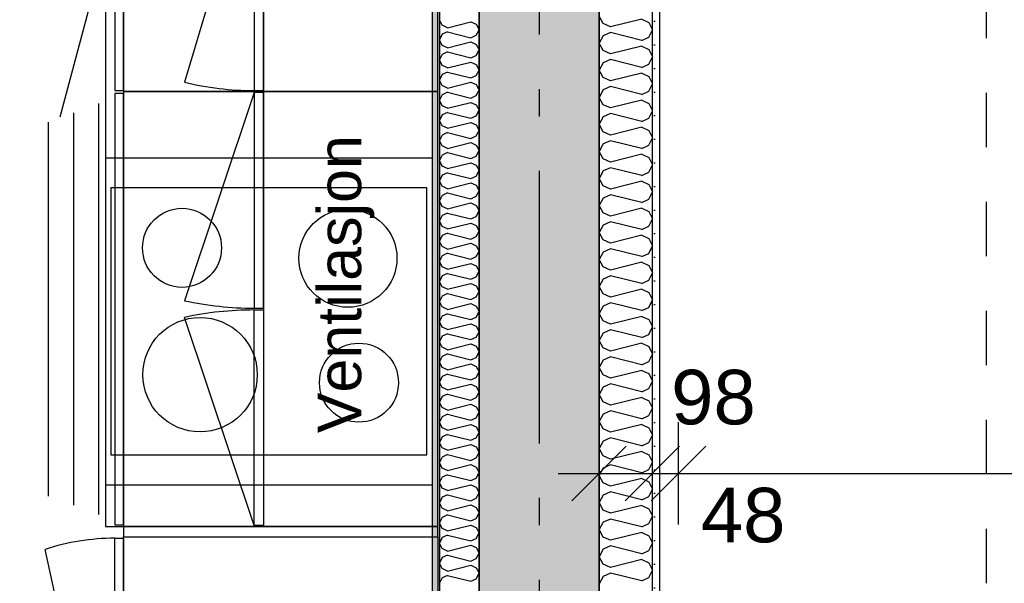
# Model space of a CAD drawing. Header units: millimetres. Extents: x -5000 to 341424, y -9235 to 550260.
# Tile 96 of 236: x 285198 to 287005, y 354581 to 355615. Entities that reach past the tile are written whole.
import ezdxf
from ezdxf.enums import TextEntityAlignment as Align

# ---------------------------------------------------------------- set-up
doc = ezdxf.new("R2010")
doc.units = ezdxf.units.MM
doc.header["$LTSCALE"] = 0.5
doc.header["$MEASUREMENT"] = 0
for name, pattern in [('Akselinje', [1500, 1000, -200, 100, -200]), ('PLINE', [0]), ('Stipling', [400, 200, -200])]:
    doc.linetypes.add(name, pattern=pattern)
for name, color, linetype in [('0(Nye konstruksjoner)', 7, 'Continuous'), ('232- Ikke-bærende yttervegger (Skravur)(Nye konstruksjoner)', 7, 'Continuous'), ('232- Ikke-bærende yttervegger(Nye konstruksjoner)', 7, 'Continuous'), ('242- Ikke-bærende innervegger (Skravur)(Nye konstruksjoner)', 7, 'Continuous'), ('242- Ikke-bærende innervegger(Nye konstruksjoner)', 7, 'Continuous'), ('273- Kjøkkeninnredning(Nye konstruksjoner)', 7, 'Continuous'), ('82-- Modullinjer(Nye konstruksjoner)', 7, 'Continuous'), ('842-M___1_50 Målsetting bygning(Nye konstruksjoner)', 7, 'Continuous'), ('862- M___Nettoareal(Nye konstruksjoner)', 7, 'Continuous'), ('862- M___Nettoareal(Polylinje)(Nye konstruksjoner)', 7, 'Continuous'), ('862- M___Nettoareal(Tekst)(Nye konstruksjoner)', 7, 'Continuous')]:
    doc.layers.add(name, color=color, linetype=linetype)
doc.layers.add('236- Innvendig kledning og overflate(Nye konstruksjoner)', color=7, linetype='Continuous', lineweight=0)
doc.styles.add('GENERATED_STYLE_1', font='txt')
doc.styles.add('GENERATED_STYLE_3', font='arial.ttf')
doc.styles.add('GENERATED_STYLE_5', font='arial.ttf')
doc.dimstyles.new('GENERATED_STYLE__1', dxfattribs={"dimtxt": 100, "dimasz": 95, "dimexe": 0.18, "dimexo": 0.0625, "dimgap": 0, "dimtad": 1, "dimtih": 1, "dimtoh": 1, "dimdec": 0, "dimzin": 0, "dimdsep": 46, "dimtxsty": 'GENERATED_STYLE_3', "dimblk": 'ARROWHEAD_6', "dimblk1": 'ARROWHEAD_6', "dimblk2": 'ARROWHEAD_6', "dimcen": 0.09, "dimse1": 1, "dimse2": 1, "dimclrd": 256, "dimclre": 256, "dimclrt": 256, "dimadec": 1, "dimazin": 0, "dimtfac": 1, "dimtdec": 4, "dimtmove": 2, "dimatfit": 3, "dimfxl": 1, "dimtolj": 1, "dimtzin": 0, "dimarcsym": 0})
doc.dimstyles.new('GENERATED_STYLE__2', dxfattribs={"dimtxt": 100, "dimasz": 95, "dimexe": 0.18, "dimexo": 0.0625, "dimgap": 0, "dimtad": 1, "dimtih": 1, "dimtoh": 1, "dimdec": 0, "dimzin": 0, "dimdsep": 46, "dimtxsty": 'GENERATED_STYLE_3', "dimblk": 'ARROWHEAD_6', "dimblk1": 'ARROWHEAD_6', "dimblk2": 'ARROWHEAD_6', "dimcen": 0.09, "dimse1": 1, "dimse2": 1, "dimclrd": 256, "dimclre": 256, "dimclrt": 256, "dimadec": 1, "dimazin": 0, "dimtfac": 1, "dimtdec": 4, "dimtmove": 0, "dimatfit": 3, "dimfxl": 1, "dimtolj": 1, "dimtzin": 0, "dimarcsym": 0})
doc.dimstyles.new('GENERATED_STYLE__3', dxfattribs={"dimtxt": 100, "dimasz": 95, "dimexe": 0.18, "dimexo": 0.0625, "dimgap": 0, "dimtad": 1, "dimdec": 0, "dimzin": 0, "dimdsep": 46, "dimtxsty": 'GENERATED_STYLE_3', "dimblk": 'ARROWHEAD_6', "dimblk1": 'ARROWHEAD_6', "dimblk2": 'ARROWHEAD_6', "dimcen": 0.09, "dimse1": 1, "dimse2": 1, "dimclrd": 256, "dimclre": 256, "dimclrt": 256, "dimadec": 1, "dimazin": 0, "dimtfac": 1, "dimtdec": 4, "dimtmove": 2, "dimatfit": 3, "dimfxl": 1, "dimtolj": 1, "dimtzin": 0, "dimarcsym": 0})
doc.dimstyles.new('GENERATED_STYLE__4', dxfattribs={"dimtxt": 100, "dimasz": 95, "dimexe": 0.18, "dimexo": 0.0625, "dimgap": 0, "dimtad": 1, "dimdec": 0, "dimzin": 0, "dimdsep": 46, "dimtxsty": 'GENERATED_STYLE_3', "dimblk": 'ARROWHEAD_6', "dimblk1": 'ARROWHEAD_6', "dimblk2": 'ARROWHEAD_6', "dimcen": 0.09, "dimse1": 1, "dimse2": 1, "dimclrd": 256, "dimclre": 256, "dimclrt": 256, "dimadec": 1, "dimazin": 0, "dimtfac": 1, "dimtdec": 4, "dimtmove": 0, "dimatfit": 3, "dimfxl": 1, "dimtolj": 1, "dimtzin": 0, "dimarcsym": 0})
pattern_1 = [(0, (0, 0), (0, 43.30127), [0, -25]), (0, (12.5, 21.65), (0, 43.30127), [0, -25])]

# ---------------------------------------------------------------- blocks, each defined once
blk = doc.blocks.new('LEILIGHET 4__1', base_point=(283768.6, 348580.7))
at = {"layer": '862- M___Nettoareal(Polylinje)(Nye konstruksjoner)', "flags": 128}
blk.add_lwpolyline([(286041, 356380.7), (277911, 356380.7), (277911, 348080.7), (281226, 348080.7), (281226, 349780.7), (286041, 349780.7)], close=True, dxfattribs=at)
at = {"layer": '862- M___Nettoareal(Tekst)(Nye konstruksjoner)', "style": 'GENERATED_STYLE_1'}
for tag, p in [('DUMMY_861', (280027.5, 358559.6)), ('ROOM_NAME', (279287.3, 358509.7)), ('DUMMY_862', (279287.3, 358371.3))]:
    blk.add_attdef(tag, text='', height=100, dxfattribs=at).set_placement(p, align=Align.TOP_LEFT)
blk = doc.blocks.new('LEILIGHET 3__2', base_point=(292118.6, 348580.7))
at = {"layer": '862- M___Nettoareal(Polylinje)(Nye konstruksjoner)', "linetype": 'PLINE', "flags": 128}
blk.add_lwpolyline([(294391, 356380.7), (286261, 356380.7), (286261, 348080.7), (289576, 348080.7), (289576, 349780.7), (294391, 349780.7)], close=True, dxfattribs=at)
at = {"layer": '862- M___Nettoareal(Tekst)(Nye konstruksjoner)', "style": 'GENERATED_STYLE_1'}
for tag, p in [('DUMMY_861', (288325.6, 358508)), ('ROOM_NAME', (287588.4, 358458.2)), ('DUMMY_862', (287588.4, 358319.8))]:
    blk.add_attdef(tag, text='', height=100, dxfattribs=at).set_placement(p, align=Align.TOP_LEFT)
blk = doc.blocks.new('ENTRÉ__13', base_point=(287873.3, 355497.8))
at = {"layer": '862- M___Nettoareal(Polylinje)(Nye konstruksjoner)', "linetype": 'PLINE', "flags": 128}
blk.add_lwpolyline([(286372, 356380.7), (286372, 354380.7), (289414, 354380.7), (289414, 356380.7)], close=True, dxfattribs=at)
at = {"layer": '862- M___Nettoareal(Tekst)(Nye konstruksjoner)', "style": 'GENERATED_STYLE_1'}
for tag, p in [('DUMMY_861', (288077.2, 355686)), ('ROOM_NAME', (287669.5, 355665.7)), ('DUMMY_862', (287669.5, 355497.8))]:
    blk.add_attdef(tag, text='', height=100, dxfattribs=at).set_placement(p, align=Align.TOP_LEFT)
blk = doc.blocks.new('STUE__33', base_point=(282599.5, 355025.2))
at = {"layer": '862- M___Nettoareal(Polylinje)(Nye konstruksjoner)', "linetype": 'PLINE', "flags": 128}
blk.add_lwpolyline([(281350, 349780.7), (285955, 349780.7), (285955, 356380.7), (281350, 356380.7), (281350, 355490.7), (281350, 354480.7)], close=True, dxfattribs=at)
at = {"layer": '862- M___Nettoareal(Tekst)(Nye konstruksjoner)', "style": 'GENERATED_STYLE_1'}
for tag, p in [('DUMMY_861', (282836.2, 355213.4)), ('ROOM_NAME', (282362.8, 355163.6)), ('DUMMY_862', (282362.8, 355025.2))]:
    blk.add_attdef(tag, text='', height=100, dxfattribs=at).set_placement(p, align=Align.TOP_LEFT)
blk = doc.blocks.new('Standard grid marker[89]', base_point=(286151, 363787.1))
at = {"layer": '82-- Modullinjer(Nye konstruksjoner)', "linetype": 'Akselinje'}
blk.add_line((286151, 363587.1), (286151, 339987.1), dxfattribs=at)
at = {"layer": '82-- Modullinjer(Nye konstruksjoner)', "style": 'GENERATED_STYLE_5'}
for tag, p in [('AC_MarkerText_1_0', (286151, 363965.3)), ('AC_MarkerText_1_1', (286151, 339715.3))]:
    blk.add_attdef(tag, text='', height=100, rotation=360, dxfattribs=at).set_placement(p, align=Align.TOP_CENTER)
blk = doc.blocks.new('7.01.05 Three Drawer unit[179]', base_point=(285388, 355482.7))
at = {"layer": '273- Kjøkkeninnredning(Nye konstruksjoner)', "linetype": 'PLINE'}
for p, q in [((285342, 355460.7), (285342, 354706.7)), ((285296, 355443.7), (285296, 354723.7)), ((285250, 355426.7), (285250, 354740.7))]:
    blk.add_line(p, q, dxfattribs=at)
at = {"layer": '273- Kjøkkeninnredning(Nye konstruksjoner)', "linetype": 'PLINE', "flags": 128}
for points in [[(285388, 355479.4), (285372, 355479.4), (285372, 354687.9), (285388, 354687.9)], [(285388, 355482.7), (285388, 354684.7), (285965, 354684.7), (285965, 355482.7)]]:
    blk.add_lwpolyline(points, close=True, dxfattribs=at)
blk = doc.blocks.new('7.06.01 Worktop[181]', base_point=(285355, 356382.7))
at = {"layer": '273- Kjøkkeninnredning(Nye konstruksjoner)', "linetype": 'PLINE'}
for p, q in [((285355, 356382.7), (285355, 354684.7)), ((285965, 354684.7), (285965, 356382.7)), ((285355, 354684.7), (285965, 354684.7))]:
    blk.add_line(p, q, dxfattribs=at)
blk = doc.blocks.new('Innebygget koketopp[182]', base_point=(285355, 354761.3))
at = {"layer": '273- Kjøkkeninnredning(Nye konstruksjoner)', "linetype": 'PLINE'}
for p, q in [((285355, 355361.3), (285955, 355361.3)), ((285355, 354761.3), (285955, 354761.3))]:
    blk.add_line(p, q, dxfattribs=at)
at = {"layer": '273- Kjøkkeninnredning(Nye konstruksjoner)', "linetype": 'PLINE', "flags": 128}
blk.add_lwpolyline([(285365, 354816.3), (285945, 354816.3), (285945, 355306.3), (285365, 355306.3)], close=True, dxfattribs=at)
at = {"layer": '273- Kjøkkeninnredning(Nye konstruksjoner)', "linetype": 'PLINE'}
for centre, radius in [((285495.5, 355196), 72.5), ((285800, 355176.9), 90), ((285528.6, 354963.3), 105), ((285820.3, 354948.6), 72.5)]:
    blk.add_circle(centre, radius, dxfattribs=at)
blk = doc.blocks.new('7.05.08 Cabinet for integrated fridge[184]', base_point=(285388, 354066.6))
at = {"layer": '273- Kjøkkeninnredning(Nye konstruksjoner)', "linetype": 'PLINE'}
blk.add_line((285372, 354069.1), (285244, 354642.8), dxfattribs=at)
at = {"layer": '273- Kjøkkeninnredning(Nye konstruksjoner)', "linetype": 'PLINE', "flags": 128}
for points in [[(285388, 354069.1), (285372, 354069.1), (285372, 354663.2), (285388, 354663.2)], [(285388, 354066.6), (285388, 354665.6), (285965, 354665.7), (285965, 354066.7)]]:
    blk.add_lwpolyline(points, close=True, dxfattribs=at)
at = {"layer": '273- Kjøkkeninnredning(Nye konstruksjoner)', "linetype": 'PLINE'}
blk.add_ellipse((285372, 354064.2), major_axis=(0, 599), ratio=0.825718, start_param=0, end_param=0.261799, dxfattribs=at)
blk = doc.blocks.new('7.01.21 Cabinet Side[185]', base_point=(285388, 354684.7))
at = {"layer": '273- Kjøkkeninnredning(Nye konstruksjoner)', "linetype": 'PLINE'}
for p, q in [((285388, 354684.7), (285388, 354665.7)), ((285965, 354684.7), (285388, 354684.7)), ((285965, 354665.7), (285965, 354684.7)), ((285388, 354665.7), (285965, 354665.7))]:
    blk.add_line(p, q, dxfattribs=at)
blk = doc.blocks.new('7.01.10 Corner bench 90[202]', base_point=(285065, 356382.7))
at = {"layer": '273- Kjøkkeninnredning(Nye konstruksjoner)', "linetype": 'PLINE'}
for p, q in [((285065, 356382.7), (285065, 355805.7)), ((285965, 356382.7), (285065, 356382.7)), ((285965, 355482.7), (285965, 356382.7)), ((285065, 355805.7), (285388, 355805.7)), ((285067, 355805.7), (285067, 355789.7)), ((285388, 355805.7), (285067, 355805.7)), ((285388, 355805.7), (285388, 355482.7)), ((285388, 355484.7), (285388, 355805.7)), ((285067, 355789.7), (285372, 355789.7)), ((285067, 355789.6), (285346, 355714.8)), ((285372, 355789.7), (285372, 355484.7)), ((285346, 355714.8), (285271.2, 355435.6)), ((285372, 355484.7), (285388, 355484.7)), ((285388, 355482.7), (285965, 355482.7))]:
    blk.add_line(p, q, dxfattribs=at)
blk = doc.blocks.new('7.04.02 Top Cabinet with 2 doors[231]', base_point=(285645, 355482.7))
at = {"layer": '273- Kjøkkeninnredning(Nye konstruksjoner)', "linetype": 'PLINE'}
for p, q in [((285628, 355481), (285500, 355098.9)), ((285628, 354686.3), (285500, 355068.4))]:
    blk.add_line(p, q, dxfattribs=at)
at = {"layer": '273- Kjøkkeninnredning(Nye konstruksjoner)', "linetype": 'PLINE', "flags": 128}
for points in [[(285645, 355481), (285628, 355481), (285628, 355085.3), (285645, 355085.3)], [(285645, 355482.7), (285645, 354684.7), (285965, 354684.7), (285965, 355482.7)], [(285645, 354686.3), (285628, 354686.3), (285628, 355082), (285645, 355082)]]:
    blk.add_lwpolyline(points, close=True, dxfattribs=at)
at = {"layer": '273- Kjøkkeninnredning(Nye konstruksjoner)', "linetype": 'PLINE'}
for centre, start_param, end_param in [((285628, 355484.3), 4.45059, 4.712389), ((285628, 354683), 1.570796, 1.832596)]:
    blk.add_ellipse(centre, major_axis=(494.6, 0), ratio=0.806704, start_param=start_param, end_param=end_param, dxfattribs=at)
blk = doc.blocks.new('7.04.01 Top Cabinet with 1 door[233]', base_point=(285645, 355932.7))
at = {"layer": '273- Kjøkkeninnredning(Nye konstruksjoner)', "linetype": 'PLINE'}
blk.add_line((285628, 355930.8), (285500, 355499.8), dxfattribs=at)
at = {"layer": '273- Kjøkkeninnredning(Nye konstruksjoner)', "linetype": 'PLINE', "flags": 128}
for points in [[(285645, 355930.8), (285628, 355930.8), (285628, 355484.5), (285645, 355484.5)], [(285645, 355932.7), (285645, 355482.7), (285965, 355482.7), (285965, 355932.7)]]:
    blk.add_lwpolyline(points, close=True, dxfattribs=at)
at = {"layer": '273- Kjøkkeninnredning(Nye konstruksjoner)', "linetype": 'PLINE'}
blk.add_ellipse((285628, 355934.5), major_axis=(494.6, 0), ratio=0.909817, start_param=4.45059, end_param=4.712389, dxfattribs=at)
blk = doc.blocks.new('*X1230')
at = {"layer": '242- Ikke-bærende innervegger (Skravur)(Nye konstruksjoner)', "linetype": 'PLINE'}
for p, q in [((286268.6, 355607.3), (286261, 355620.9)), ((286281.8, 355601.3), (286268.6, 355607.3)), ((286339.3, 355615.7), (286281.8, 355601.3)), ((286339.3, 355615.7), (286352.6, 355609.6)), ((286352.6, 355609.6), (286359, 355596.1)), ((286268.6, 355584.8), (286261, 355571.3)), ((286281.8, 355590.9), (286268.6, 355584.8)), ((286339.3, 355576.5), (286281.8, 355590.9)), ((286352.6, 355582.5), (286359, 355596.1)), ((286268.6, 355557.8), (286261, 355571.3)), ((286339.3, 355566.1), (286281.8, 355551.7)), ((286339.3, 355576.5), (286352.6, 355582.5)), ((286339.3, 355566.1), (286352.6, 355560)), ((286281.8, 355551.7), (286268.6, 355557.8)), ((286352.6, 355560), (286359, 355546.5)), ((286268.6, 355535.3), (286261, 355521.7)), ((286281.8, 355541.3), (286268.6, 355535.3)), ((286339.3, 355526.9), (286281.8, 355541.3)), ((286339.3, 355526.9), (286352.6, 355533)), ((286352.6, 355533), (286359, 355546.5)), ((286268.6, 355508.2), (286261, 355521.7)), ((286339.3, 355516.5), (286281.8, 355502.1)), ((286339.3, 355516.5), (286352.6, 355510.5)), ((286281.8, 355502.1), (286268.6, 355508.2)), ((286352.6, 355510.5), (286359, 355496.9)), ((286352.6, 355483.4), (286359, 355496.9)), ((286268.6, 355485.7), (286261, 355472.1)), ((286281.8, 355491.7), (286268.6, 355485.7)), ((286339.3, 355477.4), (286281.8, 355491.7)), ((286339.3, 355477.4), (286352.6, 355483.4)), ((286268.6, 355458.6), (286261, 355472.1)), ((286281.8, 355452.6), (286268.6, 355458.6)), ((286339.3, 355466.9), (286281.8, 355452.6)), ((286339.3, 355466.9), (286352.6, 355460.9)), ((286352.6, 355460.9), (286359, 355447.4)), ((286281.8, 355442.2), (286268.6, 355436.1)), ((286339.3, 355427.8), (286281.8, 355442.2)), ((286352.6, 355433.8), (286359, 355447.4)), ((286268.6, 355436.1), (286261, 355422.6)), ((286268.6, 355409), (286261, 355422.6)), ((286339.3, 355427.8), (286352.6, 355433.8)), ((286281.8, 355403), (286268.6, 355409)), ((286339.3, 355417.4), (286281.8, 355403)), ((286339.3, 355417.4), (286352.6, 355411.3)), ((286352.6, 355411.3), (286359, 355397.8)), ((286268.6, 355386.5), (286261, 355373)), ((286281.8, 355392.6), (286268.6, 355386.5)), ((286339.3, 355378.2), (286281.8, 355392.6)), ((286352.6, 355384.2), (286359, 355397.8)), ((286268.6, 355359.5), (286261, 355373)), ((286339.3, 355367.8), (286281.8, 355353.4)), ((286339.3, 355378.2), (286352.6, 355384.2)), ((286339.3, 355367.8), (286352.6, 355361.7)), ((286281.8, 355353.4), (286268.6, 355359.5)), ((286352.6, 355361.7), (286359, 355348.2)), ((286268.6, 355337), (286261, 355323.4)), ((286281.8, 355343), (286268.6, 355337)), ((286339.3, 355328.6), (286281.8, 355343)), ((286339.3, 355328.6), (286352.6, 355334.7)), ((286352.6, 355334.7), (286359, 355348.2)), ((286268.6, 355309.9), (286261, 355323.4)), ((286339.3, 355318.2), (286281.8, 355303.8)), ((286339.3, 355318.2), (286352.6, 355312.2)), ((286281.8, 355303.8), (286268.6, 355309.9)), ((286352.6, 355312.2), (286359, 355298.6)), ((286352.6, 355285.1), (286359, 355298.6)), ((286268.6, 355287.4), (286261, 355273.8)), ((286281.8, 355293.4), (286268.6, 355287.4)), ((286339.3, 355279.1), (286281.8, 355293.4)), ((286339.3, 355279.1), (286352.6, 355285.1)), ((286268.6, 355260.3), (286261, 355273.8)), ((286281.8, 355254.3), (286268.6, 355260.3)), ((286339.3, 355268.6), (286281.8, 355254.3)), ((286339.3, 355268.6), (286352.6, 355262.6)), ((286352.6, 355262.6), (286359, 355249.1)), ((286281.8, 355243.9), (286268.6, 355237.8)), ((286339.3, 355229.5), (286281.8, 355243.9)), ((286352.6, 355235.5), (286359, 355249.1)), ((286268.6, 355237.8), (286261, 355224.3)), ((286268.6, 355210.7), (286261, 355224.3)), ((286339.3, 355229.5), (286352.6, 355235.5)), ((286281.8, 355204.7), (286268.6, 355210.7)), ((286339.3, 355219.1), (286281.8, 355204.7)), ((286339.3, 355219.1), (286352.6, 355213)), ((286352.6, 355213), (286359, 355199.5)), ((286268.6, 355188.2), (286261, 355174.7)), ((286281.8, 355194.3), (286268.6, 355188.2)), ((286339.3, 355179.9), (286281.8, 355194.3)), ((286352.6, 355185.9), (286359, 355199.5)), ((286268.6, 355161.2), (286261, 355174.7)), ((286339.3, 355169.5), (286281.8, 355155.1)), ((286339.3, 355179.9), (286352.6, 355185.9)), ((286339.3, 355169.5), (286352.6, 355163.5)), ((286281.8, 355155.1), (286268.6, 355161.2)), ((286352.6, 355163.5), (286359, 355149.9)), ((286268.6, 355138.7), (286261, 355125.1)), ((286281.8, 355144.7), (286268.6, 355138.7)), ((286339.3, 355130.3), (286281.8, 355144.7)), ((286339.3, 355130.3), (286352.6, 355136.4)), ((286352.6, 355136.4), (286359, 355149.9)), ((286268.6, 355111.6), (286261, 355125.1)), ((286339.3, 355119.9), (286281.8, 355105.5)), ((286339.3, 355119.9), (286352.6, 355113.9)), ((286281.8, 355105.5), (286268.6, 355111.6)), ((286352.6, 355113.9), (286359, 355100.3)), ((286352.6, 355086.8), (286359, 355100.3)), ((286268.6, 355089.1), (286261, 355075.6)), ((286281.8, 355095.1), (286268.6, 355089.1)), ((286339.3, 355080.8), (286281.8, 355095.1)), ((286339.3, 355080.8), (286352.6, 355086.8)), ((286268.6, 355062), (286261, 355075.6)), ((286281.8, 355056), (286268.6, 355062)), ((286339.3, 355070.3), (286281.8, 355056)), ((286339.3, 355070.3), (286352.6, 355064.3)), ((286352.6, 355064.3), (286359, 355050.8)), ((286281.8, 355045.6), (286268.6, 355039.5)), ((286339.3, 355031.2), (286281.8, 355045.6)), ((286352.6, 355037.2), (286359, 355050.8)), ((286268.6, 355039.5), (286261, 355026)), ((286268.6, 355012.4), (286261, 355026)), ((286339.3, 355031.2), (286352.6, 355037.2)), ((286281.8, 355006.4), (286268.6, 355012.4)), ((286339.3, 355020.8), (286281.8, 355006.4)), ((286339.3, 355020.8), (286352.6, 355014.7)), ((286352.6, 355014.7), (286359, 355001.2)), ((286268.6, 354989.9), (286261, 354976.4)), ((286281.8, 354996), (286268.6, 354989.9)), ((286339.3, 354981.6), (286281.8, 354996)), ((286339.3, 354981.6), (286352.6, 354987.7)), ((286352.6, 354987.7), (286359, 355001.2)), ((286268.6, 354962.9), (286261, 354976.4)), ((286339.3, 354971.2), (286281.8, 354956.8)), ((286339.3, 354971.2), (286352.6, 354965.2)), ((286281.8, 354956.8), (286268.6, 354962.9)), ((286352.6, 354965.2), (286359, 354951.6)), ((286352.6, 354938.1), (286359, 354951.6)), ((286268.6, 354940.4), (286261, 354926.8)), ((286281.8, 354946.4), (286268.6, 354940.4)), ((286339.3, 354932), (286281.8, 354946.4)), ((286339.3, 354932), (286352.6, 354938.1)), ((286268.6, 354913.3), (286261, 354926.8)), ((286339.3, 354921.6), (286281.8, 354907.2)), ((286339.3, 354921.6), (286352.6, 354915.6)), ((286352.6, 354915.6), (286359, 354902)), ((286281.8, 354907.2), (286268.6, 354913.3)), ((286352.6, 354888.5), (286359, 354902)), ((286268.6, 354890.8), (286261, 354877.3)), ((286281.8, 354896.8), (286268.6, 354890.8)), ((286339.3, 354882.5), (286281.8, 354896.8)), ((286339.3, 354882.5), (286352.6, 354888.5)), ((286268.6, 354863.7), (286261, 354877.3)), ((286281.8, 354857.7), (286268.6, 354863.7)), ((286339.3, 354872), (286281.8, 354857.7)), ((286339.3, 354872), (286352.6, 354866)), ((286352.6, 354866), (286359, 354852.5)), ((286281.8, 354847.3), (286268.6, 354841.2)), ((286339.3, 354832.9), (286281.8, 354847.3)), ((286352.6, 354838.9), (286359, 354852.5)), ((286268.6, 354841.2), (286261, 354827.7)), ((286268.6, 354814.1), (286261, 354827.7)), ((286339.3, 354832.9), (286352.6, 354838.9)), ((286281.8, 354808.1), (286268.6, 354814.1)), ((286339.3, 354822.5), (286281.8, 354808.1)), ((286339.3, 354822.5), (286352.6, 354816.4)), ((286352.6, 354816.4), (286359, 354802.9)), ((286268.6, 354791.6), (286261, 354778.1)), ((286281.8, 354797.7), (286268.6, 354791.6)), ((286339.3, 354783.3), (286281.8, 354797.7)), ((286339.3, 354783.3), (286352.6, 354789.4)), ((286352.6, 354789.4), (286359, 354802.9)), ((286268.6, 354764.6), (286261, 354778.1)), ((286339.3, 354772.9), (286281.8, 354758.5)), ((286339.3, 354772.9), (286352.6, 354766.9)), ((286281.8, 354758.5), (286268.6, 354764.6)), ((286352.6, 354766.9), (286359, 354753.3)), ((286352.6, 354739.8), (286359, 354753.3)), ((286268.6, 354742.1), (286261, 354728.5)), ((286281.8, 354748.1), (286268.6, 354742.1)), ((286339.3, 354733.7), (286281.8, 354748.1)), ((286339.3, 354733.7), (286352.6, 354739.8)), ((286268.6, 354715), (286261, 354728.5)), ((286339.3, 354723.3), (286281.8, 354709)), ((286339.3, 354723.3), (286352.6, 354717.3)), ((286352.6, 354717.3), (286359, 354703.7)), ((286281.8, 354709), (286268.6, 354715)), ((286281.8, 354698.5), (286268.6, 354692.5)), ((286339.3, 354684.2), (286281.8, 354698.5)), ((286352.6, 354690.2), (286359, 354703.7)), ((286268.6, 354692.5), (286261, 354679)), ((286339.3, 354684.2), (286352.6, 354690.2)), ((286268.6, 354665.4), (286261, 354679)), ((286281.8, 354659.4), (286268.6, 354665.4)), ((286339.3, 354673.7), (286281.8, 354659.4)), ((286339.3, 354673.7), (286352.6, 354667.7)), ((286352.6, 354667.7), (286359, 354654.2)), ((286281.8, 354649), (286268.6, 354642.9)), ((286339.3, 354634.6), (286281.8, 354649)), ((286352.6, 354640.6), (286359, 354654.2)), ((286268.6, 354642.9), (286261, 354629.4)), ((286268.6, 354615.8), (286261, 354629.4)), ((286339.3, 354634.6), (286352.6, 354640.6)), ((286281.8, 354609.8), (286268.6, 354615.8)), ((286339.3, 354624.2), (286281.8, 354609.8)), ((286339.3, 354624.2), (286352.6, 354618.1)), ((286352.6, 354618.1), (286359, 354604.6)), ((286268.6, 354593.3), (286261, 354579.8)), ((286281.8, 354599.4), (286268.6, 354593.3)), ((286339.3, 354585), (286281.8, 354599.4)), ((286339.3, 354585), (286352.6, 354591.1)), ((286352.6, 354591.1), (286359, 354604.6))]:
    blk.add_line(p, q, dxfattribs=at)
blk = doc.blocks.new('*X1271')
at = {"layer": '242- Ikke-bærende innervegger (Skravur)(Nye konstruksjoner)', "linetype": 'PLINE'}
for p, q in [((285972.8, 355604.4), (285968, 355614.5)), ((285982.7, 355599.9), (285972.8, 355604.4)), ((285982.7, 355599.9), (286025.5, 355610.7)), ((286025.5, 355610.7), (286035.4, 355606.2)), ((286035.4, 355606.2), (286041, 355596.1)), ((285972.8, 355587.7), (285968, 355577.6)), ((285982.7, 355592.2), (285972.8, 355587.7)), ((285982.7, 355592.2), (286025.5, 355581.5)), ((286025.5, 355581.5), (286035.4, 355586)), ((286035.4, 355586), (286041, 355596.1)), ((285972.8, 355567.5), (285968, 355577.6)), ((285982.7, 355563), (285972.8, 355567.5)), ((285982.7, 355563), (286025.5, 355573.7)), ((286025.5, 355573.7), (286035.4, 355569.2)), ((286035.4, 355569.2), (286041, 355559.1)), ((285972.8, 355550.8), (285968, 355540.7)), ((285982.7, 355555.3), (285972.8, 355550.8)), ((285982.7, 355555.3), (286025.5, 355544.6)), ((286025.5, 355544.6), (286035.4, 355549.1)), ((286035.4, 355549.1), (286041, 355559.1)), ((285972.8, 355530.6), (285968, 355540.7)), ((285982.7, 355526.1), (285972.8, 355530.6)), ((285982.7, 355526.1), (286025.5, 355536.8)), ((286025.5, 355536.8), (286035.4, 355532.3)), ((286035.4, 355532.3), (286041, 355522.2)), ((285972.8, 355513.8), (285968, 355503.7)), ((285982.7, 355518.3), (285972.8, 355513.8)), ((285982.7, 355518.3), (286025.5, 355507.6)), ((286025.5, 355507.6), (286035.4, 355512.1)), ((286035.4, 355512.1), (286041, 355522.2)), ((285972.8, 355493.7), (285968, 355503.7)), ((285982.7, 355489.2), (285972.8, 355493.7)), ((285982.7, 355489.2), (286025.5, 355499.9)), ((286025.5, 355499.9), (286035.4, 355495.4)), ((286035.4, 355495.4), (286041, 355485.3)), ((285972.8, 355476.9), (285968, 355466.8)), ((285982.7, 355481.4), (285972.8, 355476.9)), ((285982.7, 355481.4), (286025.5, 355470.7)), ((286035.4, 355475.2), (286041, 355485.3)), ((285972.8, 355456.7), (285968, 355466.8)), ((285982.7, 355452.2), (286025.5, 355462.9)), ((286025.5, 355470.7), (286035.4, 355475.2)), ((286025.5, 355462.9), (286035.4, 355458.4)), ((286035.4, 355458.4), (286041, 355448.4)), ((285972.8, 355440), (285968, 355429.9)), ((285982.7, 355452.2), (285972.8, 355456.7)), ((285982.7, 355444.5), (285972.8, 355440)), ((285982.7, 355444.5), (286025.5, 355433.8)), ((286035.4, 355438.3), (286041, 355448.4)), ((285972.8, 355419.8), (285968, 355429.9)), ((285982.7, 355415.3), (286025.5, 355426)), ((286025.5, 355433.8), (286035.4, 355438.3)), ((286025.5, 355426), (286035.4, 355421.5)), ((286035.4, 355421.5), (286041, 355411.4)), ((285982.7, 355415.3), (285972.8, 355419.8)), ((285982.7, 355407.5), (285972.8, 355403)), ((285982.7, 355407.5), (286025.5, 355396.8)), ((286035.4, 355401.3), (286041, 355411.4)), ((285972.8, 355403), (285968, 355393)), ((285972.8, 355382.9), (285968, 355393)), ((285982.7, 355378.4), (286025.5, 355389.1)), ((286025.5, 355396.8), (286035.4, 355401.3)), ((286025.5, 355389.1), (286035.4, 355384.6)), ((285982.7, 355378.4), (285972.8, 355382.9)), ((285982.7, 355370.6), (285972.8, 355366.1)), ((285982.7, 355370.6), (286025.5, 355359.9)), ((286035.4, 355384.6), (286041, 355374.5)), ((286035.4, 355364.4), (286041, 355374.5)), ((285972.8, 355366.1), (285968, 355356)), ((285972.8, 355346), (285968, 355356)), ((285982.7, 355341.5), (286025.5, 355352.2)), ((286025.5, 355359.9), (286035.4, 355364.4)), ((286025.5, 355352.2), (286035.4, 355347.7)), ((285982.7, 355341.5), (285972.8, 355346)), ((285982.7, 355333.7), (285972.8, 355329.2)), ((285982.7, 355333.7), (286025.5, 355323)), ((286035.4, 355347.7), (286041, 355337.6)), ((286035.4, 355327.5), (286041, 355337.6)), ((285972.8, 355329.2), (285968, 355319.1)), ((285972.8, 355309), (285968, 355319.1)), ((285982.7, 355304.5), (286025.5, 355315.2)), ((286025.5, 355323), (286035.4, 355327.5)), ((286025.5, 355315.2), (286035.4, 355310.7)), ((285982.7, 355304.5), (285972.8, 355309)), ((285982.7, 355296.8), (285972.8, 355292.3)), ((285982.7, 355296.8), (286025.5, 355286.1)), ((286035.4, 355310.7), (286041, 355300.6)), ((286035.4, 355290.6), (286041, 355300.6)), ((285972.8, 355292.3), (285968, 355282.2)), ((285972.8, 355272.1), (285968, 355282.2)), ((285982.7, 355267.6), (286025.5, 355278.3)), ((286025.5, 355286.1), (286035.4, 355290.6)), ((286025.5, 355278.3), (286035.4, 355273.8)), ((285982.7, 355267.6), (285972.8, 355272.1)), ((285982.7, 355259.8), (285972.8, 355255.3)), ((285982.7, 355259.8), (286025.5, 355249.1)), ((286035.4, 355273.8), (286041, 355263.7)), ((286035.4, 355253.6), (286041, 355263.7)), ((285972.8, 355255.3), (285968, 355245.3)), ((285972.8, 355235.2), (285968, 355245.3)), ((285982.7, 355230.7), (286025.5, 355241.4)), ((286025.5, 355249.1), (286035.4, 355253.6)), ((286025.5, 355241.4), (286035.4, 355236.9)), ((285982.7, 355230.7), (285972.8, 355235.2)), ((285982.7, 355222.9), (285972.8, 355218.4)), ((285982.7, 355222.9), (286025.5, 355212.2)), ((286035.4, 355236.9), (286041, 355226.8)), ((286035.4, 355216.7), (286041, 355226.8)), ((285972.8, 355218.4), (285968, 355208.3)), ((285972.8, 355198.2), (285968, 355208.3)), ((286025.5, 355212.2), (286035.4, 355216.7)), ((285982.7, 355193.7), (285972.8, 355198.2)), ((285982.7, 355193.7), (286025.5, 355204.4)), ((286025.5, 355204.4), (286035.4, 355199.9)), ((286035.4, 355199.9), (286041, 355189.9)), ((286035.4, 355179.8), (286041, 355189.9)), ((285972.8, 355181.5), (285968, 355171.4)), ((285972.8, 355161.3), (285968, 355171.4)), ((285982.7, 355186), (285972.8, 355181.5)), ((285982.7, 355186), (286025.5, 355175.3)), ((286025.5, 355175.3), (286035.4, 355179.8)), ((285982.7, 355156.8), (285972.8, 355161.3)), ((285982.7, 355156.8), (286025.5, 355167.5)), ((286025.5, 355167.5), (286035.4, 355163)), ((286035.4, 355163), (286041, 355152.9)), ((286035.4, 355142.8), (286041, 355152.9)), ((285972.8, 355144.6), (285968, 355134.5)), ((285972.8, 355124.4), (285968, 355134.5)), ((285982.7, 355149.1), (285972.8, 355144.6)), ((285982.7, 355149.1), (286025.5, 355138.3)), ((286025.5, 355138.3), (286035.4, 355142.8)), ((285982.7, 355119.9), (285972.8, 355124.4)), ((285982.7, 355119.9), (286025.5, 355130.6)), ((286025.5, 355130.6), (286035.4, 355126.1)), ((286035.4, 355126.1), (286041, 355116)), ((286035.4, 355105.9), (286041, 355116)), ((285972.8, 355107.6), (285968, 355097.5)), ((285972.8, 355087.5), (285968, 355097.5)), ((285982.7, 355112.1), (285972.8, 355107.6)), ((285982.7, 355112.1), (286025.5, 355101.4)), ((286025.5, 355101.4), (286035.4, 355105.9)), ((285982.7, 355083), (285972.8, 355087.5)), ((285982.7, 355083), (286025.5, 355093.7)), ((286025.5, 355093.7), (286035.4, 355089.2)), ((286035.4, 355089.2), (286041, 355079.1)), ((286035.4, 355069), (286041, 355079.1)), ((285972.8, 355070.7), (285968, 355060.6)), ((285972.8, 355050.5), (285968, 355060.6)), ((285982.7, 355075.2), (285972.8, 355070.7)), ((285982.7, 355075.2), (286025.5, 355064.5)), ((286025.5, 355064.5), (286035.4, 355069)), ((285982.7, 355046), (285972.8, 355050.5)), ((285982.7, 355046), (286025.5, 355056.7)), ((286025.5, 355056.7), (286035.4, 355052.2)), ((286035.4, 355052.2), (286041, 355042.1)), ((286035.4, 355032.1), (286041, 355042.1)), ((285972.8, 355033.8), (285968, 355023.7)), ((285982.7, 355038.3), (285972.8, 355033.8)), ((285982.7, 355038.3), (286025.5, 355027.6)), ((286025.5, 355027.6), (286035.4, 355032.1)), ((285972.8, 355013.6), (285968, 355023.7)), ((285982.7, 355009.1), (285972.8, 355013.6)), ((285982.7, 355009.1), (286025.5, 355019.8)), ((286025.5, 355019.8), (286035.4, 355015.3)), ((286035.4, 355015.3), (286041, 355005.2)), ((285972.8, 354996.8), (285968, 354986.8)), ((285982.7, 355001.3), (285972.8, 354996.8)), ((285982.7, 355001.3), (286025.5, 354990.6)), ((286025.5, 354990.6), (286035.4, 354995.1)), ((286035.4, 354995.1), (286041, 355005.2)), ((285972.8, 354976.7), (285968, 354986.8)), ((285982.7, 354972.2), (285972.8, 354976.7)), ((285982.7, 354972.2), (286025.5, 354982.9)), ((286025.5, 354982.9), (286035.4, 354978.4)), ((286035.4, 354978.4), (286041, 354968.3)), ((285972.8, 354959.9), (285968, 354949.8)), ((285982.7, 354964.4), (285972.8, 354959.9)), ((285982.7, 354964.4), (286025.5, 354953.7)), ((286025.5, 354953.7), (286035.4, 354958.2)), ((286035.4, 354958.2), (286041, 354968.3)), ((285972.8, 354939.7), (285968, 354949.8)), ((285982.7, 354935.2), (285972.8, 354939.7)), ((285982.7, 354935.2), (286025.5, 354946)), ((286025.5, 354946), (286035.4, 354941.5)), ((286035.4, 354941.5), (286041, 354931.4)), ((285972.8, 354923), (285968, 354912.9)), ((285982.7, 354927.5), (285972.8, 354923)), ((285982.7, 354927.5), (286025.5, 354916.8)), ((286025.5, 354916.8), (286035.4, 354921.3)), ((286035.4, 354921.3), (286041, 354931.4)), ((285972.8, 354902.8), (285968, 354912.9)), ((285982.7, 354898.3), (285972.8, 354902.8)), ((285982.7, 354898.3), (286025.5, 354909)), ((286025.5, 354909), (286035.4, 354904.5)), ((286035.4, 354904.5), (286041, 354894.4)), ((285972.8, 354886.1), (285968, 354876)), ((285982.7, 354890.6), (285972.8, 354886.1)), ((285982.7, 354890.6), (286025.5, 354879.9)), ((286025.5, 354879.9), (286035.4, 354884.4)), ((286035.4, 354884.4), (286041, 354894.4)), ((285972.8, 354865.9), (285968, 354876)), ((285982.7, 354861.4), (285972.8, 354865.9)), ((285982.7, 354861.4), (286025.5, 354872.1)), ((286025.5, 354872.1), (286035.4, 354867.6)), ((286035.4, 354867.6), (286041, 354857.5)), ((285972.8, 354849.1), (285968, 354839)), ((285982.7, 354853.6), (285972.8, 354849.1)), ((285982.7, 354853.6), (286025.5, 354842.9)), ((286025.5, 354842.9), (286035.4, 354847.4)), ((286035.4, 354847.4), (286041, 354857.5)), ((285972.8, 354829), (285968, 354839)), ((285982.7, 354824.5), (285972.8, 354829)), ((285982.7, 354824.5), (286025.5, 354835.2)), ((286025.5, 354835.2), (286035.4, 354830.7)), ((286035.4, 354830.7), (286041, 354820.6)), ((285972.8, 354812.2), (285968, 354802.1)), ((285982.7, 354816.7), (285972.8, 354812.2)), ((285982.7, 354816.7), (286025.5, 354806)), ((286025.5, 354806), (286035.4, 354810.5)), ((286035.4, 354810.5), (286041, 354820.6)), ((285972.8, 354792), (285968, 354802.1)), ((285982.7, 354787.5), (285972.8, 354792)), ((285982.7, 354787.5), (286025.5, 354798.2)), ((286025.5, 354798.2), (286035.4, 354793.7)), ((286035.4, 354793.7), (286041, 354783.7)), ((285972.8, 354775.3), (285968, 354765.2)), ((285982.7, 354779.8), (285972.8, 354775.3)), ((285982.7, 354779.8), (286025.5, 354769.1)), ((286025.5, 354769.1), (286035.4, 354773.6)), ((286035.4, 354773.6), (286041, 354783.7)), ((285972.8, 354755.1), (285968, 354765.2)), ((285982.7, 354750.6), (285972.8, 354755.1)), ((285982.7, 354750.6), (286025.5, 354761.3)), ((286025.5, 354761.3), (286035.4, 354756.8)), ((286035.4, 354756.8), (286041, 354746.7)), ((285972.8, 354738.3), (285968, 354728.3)), ((285982.7, 354742.8), (285972.8, 354738.3)), ((285982.7, 354742.8), (286025.5, 354732.1)), ((286025.5, 354732.1), (286035.4, 354736.6)), ((286035.4, 354736.6), (286041, 354746.7)), ((285972.8, 354718.2), (285968, 354728.3)), ((285982.7, 354713.7), (285972.8, 354718.2)), ((285982.7, 354713.7), (286025.5, 354724.4)), ((286025.5, 354724.4), (286035.4, 354719.9)), ((286035.4, 354719.9), (286041, 354709.8)), ((285972.8, 354701.4), (285968, 354691.3)), ((285982.7, 354705.9), (285972.8, 354701.4)), ((285982.7, 354705.9), (286025.5, 354695.2)), ((286025.5, 354695.2), (286035.4, 354699.7)), ((286035.4, 354699.7), (286041, 354709.8)), ((285972.8, 354681.3), (285968, 354691.3)), ((285982.7, 354676.8), (285972.8, 354681.3)), ((285982.7, 354676.8), (286025.5, 354687.5)), ((286025.5, 354687.5), (286035.4, 354683)), ((286035.4, 354683), (286041, 354672.9)), ((285972.8, 354664.5), (285968, 354654.4)), ((285982.7, 354669), (285972.8, 354664.5)), ((285982.7, 354669), (286025.5, 354658.3)), ((286025.5, 354658.3), (286035.4, 354662.8)), ((286035.4, 354662.8), (286041, 354672.9)), ((285972.8, 354644.3), (285968, 354654.4)), ((285982.7, 354639.8), (285972.8, 354644.3)), ((285982.7, 354639.8), (286025.5, 354650.5)), ((286025.5, 354650.5), (286035.4, 354646)), ((286035.4, 354646), (286041, 354635.9)), ((285972.8, 354627.6), (285968, 354617.5)), ((285982.7, 354632.1), (285972.8, 354627.6)), ((285982.7, 354632.1), (286025.5, 354621.4)), ((286035.4, 354625.9), (286041, 354635.9)), ((285972.8, 354607.4), (285968, 354617.5)), ((285982.7, 354602.9), (286025.5, 354613.6)), ((286025.5, 354621.4), (286035.4, 354625.9)), ((286025.5, 354613.6), (286035.4, 354609.1)), ((286035.4, 354609.1), (286041, 354599)), ((285972.8, 354590.6), (285968, 354580.6)), ((285982.7, 354602.9), (285972.8, 354607.4)), ((285982.7, 354595.1), (285972.8, 354590.6)), ((285982.7, 354595.1), (286025.5, 354584.4)), ((286035.4, 354588.9), (286041, 354599)), ((286025.5, 354584.4), (286035.4, 354588.9))]:
    blk.add_line(p, q, dxfattribs=at)
blk = doc.blocks.new('*D1288')
at = {"layer": '842-M___1_50 Målsetting bygning(Nye konstruksjoner)', "linetype": 'PLINE'}
for p, q in [((286261, 354688.4), (286261, 354875.9)), ((286359, 354688.4), (286359, 354875.9)), ((286311, 354832.1), (286211, 354732.1)), ((286309, 354732.1), (286409, 354832.1)), ((286457, 354832.1), (286357, 354732.1)), ((286186, 354782.1), (286261, 354782.1)), ((286261, 354782.1), (286359, 354782.1))]:
    blk.add_line(p, q, dxfattribs=at)
blk = doc.blocks.new('ARROWHEAD_6')
at = {"linetype": 'Continuous'}
for p, q in [((-0.5, -0.5), (0.5, 0.5)), ((0, 0), (-1, 0))]:
    blk.add_line(p, q, dxfattribs=at)
blk = doc.blocks.new('*D1289')
at = {"layer": '842-M___1_50 Målsetting bygning(Nye konstruksjoner)', "linetype": 'PLINE'}
for p, q in [((286359, 354688.4), (286359, 354875.9)), ((286407, 354688.4), (286407, 354875.9)), ((286309, 354732.1), (286409, 354832.1)), ((286457, 354832.1), (286357, 354732.1)), ((286359, 354782.1), (286407, 354782.1))]:
    blk.add_line(p, q, dxfattribs=at)
at = {"layer": '842-M___1_50 Målsetting bygning(Nye konstruksjoner)', "insert": (286393.4, 354870.7), "char_height": 100, "attachment_point": 7, "style": 'GENERATED_STYLE_3'}
blk.add_mtext('\\A1;{\\pql;\\fArial|b0|i0|c0|p0;\\W1.000000;98}', dxfattribs=at)
blk = doc.blocks.new('*D1290')
at = {"layer": '842-M___1_50 Målsetting bygning(Nye konstruksjoner)', "linetype": 'PLINE'}
for p, q in [((286407, 354688.4), (286407, 354875.9)), ((288307, 354688.4), (288307, 354875.9)), ((286309, 354732.1), (286409, 354832.1)), ((286457, 354832.1), (286357, 354732.1)), ((288257, 354732.1), (288357, 354832.1)), ((286407, 354782.1), (288307, 354782.1)), ((288307, 354782.1), (288382, 354782.1))]:
    blk.add_line(p, q, dxfattribs=at)
at = {"layer": '842-M___1_50 Målsetting bygning(Nye konstruksjoner)', "char_height": 100, "attachment_point": 7, "style": 'GENERATED_STYLE_3'}
for s, insert in [('\\A1;{\\pql;\\fArial|b0|i0|c0|p0;\\W1.000000;1\xa0900}', (287185.4, 354802.1)), ('\\A1;{\\pql;\\fArial|b0|i0|c0|p0;\\W1.000000;48}', (286447.8, 354654.3))]:
    blk.add_mtext(s, dxfattribs=dict(at, insert=insert))
blk = doc.blocks.new('*D1455')
at = {"layer": '842-M___1_50 Målsetting bygning(Nye konstruksjoner)', "linetype": 'PLINE'}
for p, q in [((286261, 355955), (286261, 356142.5)), ((286311, 356098.7), (286211, 355998.7)), ((286409, 356098.7), (286309, 355998.7)), ((286186, 356048.7), (286261, 356048.7)), ((286261, 356048.7), (286359, 356048.7))]:
    blk.add_line(p, q, dxfattribs=at)
blk = doc.blocks.new('*D1456')
at = {"layer": '842-M___1_50 Målsetting bygning(Nye konstruksjoner)', "linetype": 'PLINE'}
for p, q in [((286359, 355955), (286359, 356142.5)), ((286409, 356098.7), (286309, 355998.7)), ((289477, 356098.7), (289377, 355998.7)), ((286261, 356048.7), (286359, 356048.7)), ((286359, 356048.7), (289427, 356048.7))]:
    blk.add_line(p, q, dxfattribs=at)
at = {"layer": '842-M___1_50 Målsetting bygning(Nye konstruksjoner)', "char_height": 100, "attachment_point": 7, "rotation": 360, "style": 'GENERATED_STYLE_3'}
for s, insert in [('\\A1;{\\pql;\\fArial|b0|i0|c0|p0;\\W1.000000;98}', (286372.3, 356070.2)), ('\\A1;{\\pql;\\fArial|b0|i0|c0|p0;\\W1.000000;3\xa0068}', (287721.4, 356068.7))]:
    blk.add_mtext(s, dxfattribs=dict(at, insert=insert))
blk = doc.blocks.new('*D1457')
at = {"layer": '842-M___1_50 Målsetting bygning(Nye konstruksjoner)', "linetype": 'PLINE'}
for p, q in [((289427, 355955), (289427, 356142.5)), ((289687, 355955), (289687, 356142.5)), ((289477, 356098.7), (289377, 355998.7)), ((289637, 355998.7), (289737, 356098.7)), ((286359, 356048.7), (289427, 356048.7)), ((289427, 356048.7), (289687, 356048.7)), ((289687, 356048.7), (289762, 356048.7))]:
    blk.add_line(p, q, dxfattribs=at)
at = {"layer": '842-M___1_50 Målsetting bygning(Nye konstruksjoner)', "insert": (289448.8, 356087.3), "char_height": 100, "attachment_point": 7, "rotation": 360, "style": 'GENERATED_STYLE_3'}
blk.add_mtext('\\A1;{\\pql;\\fArial|b0|i0|c0|p0;\\W1.000000;260}', dxfattribs=at)

msp = doc.modelspace()

# ---------------------------------------------------------------- hatches: boundary and pattern name
at = {"layer": '232- Ikke-bærende yttervegger (Skravur)(Nye konstruksjoner)', "linetype": 'Continuous'}
h = msp.add_hatch(dxfattribs=at)
h.set_pattern_fill('Betong_strukturell', color=256, style=0, pattern_type=2)
h.set_pattern_definition([(90.00001, (0, 0), (311.76916, 6e-05), [30, -150]), (90.00001, (-155.9, 90), (311.76916, 6e-05), [30, -150]), (150.00001, (0, 0), (155.88452, 270.00004), [30, -150]), (150.00001, (-4e-05, 180), (155.88452, 270.00004), [30, -150]), (210.00001, (-6e-06, 30), (-155.88463, 269.99998), [30, -150]), (210.00001, (-4e-05, 210), (-155.88463, 269.99998), [30, -150]), (90.000012, (-30, -6e-06), (60.000002, 1.2e-05), [0, -60.000002, 0, -90.000004]), (135.000012, (-30, 30), (42.4264, 42.426417), [0, -45.000002, 0, -75.000003])])
h.paths.add_polyline_path([(286041, 356380.6), (286041, 347870.7), (286261, 347870.7), (286261, 356380.6)])
at = {"layer": '242- Ikke-bærende innervegger (Skravur)(Nye konstruksjoner)', "linetype": 'Continuous'}
h = msp.add_hatch(dxfattribs=at)
h.set_pattern_fill('Prikker_tett', color=256, style=0, pattern_type=2)
h.set_pattern_definition(pattern_1)
h.paths.add_polyline_path([(285955, 356380.7), (285955, 349780.7), (285968, 349780.7), (285968, 356380.7)])
h = msp.add_hatch(dxfattribs=at)
h.set_pattern_fill('Prikker_tett', color=256, style=0, pattern_type=2)
h.set_pattern_definition(pattern_1)
h.paths.add_polyline_path([(286372, 354380.6), (286372, 356380.6), (286359, 356380.6), (286359, 354380.6)])

# ---------------------------------------------------------------- linework, layer by layer
at = {"layer": '232- Ikke-bærende yttervegger(Nye konstruksjoner)', "linetype": 'PLINE', "flags": 128}
for points in [[(286041, 356380.6), (286041, 347870.7)], [(286261, 347870.7), (286261, 356380.6)]]:
    msp.add_lwpolyline(points, dxfattribs=at)
at = {"layer": '236- Innvendig kledning og overflate(Nye konstruksjoner)', "linetype": 'PLINE', "flags": 128}
for points in [[(285955, 356380.7), (285955, 349780.7)], [(286372, 354380.6), (286372, 356380.6)]]:
    msp.add_lwpolyline(points, dxfattribs=at)
at = {"layer": '242- Ikke-bærende innervegger(Nye konstruksjoner)', "linetype": 'PLINE'}
for p, q in [((285968, 356380.7), (285968, 349780.7)), ((286359, 354367.6), (286359, 356380.6))]:
    msp.add_line(p, q, dxfattribs=at)
at = {"layer": '242- Ikke-bærende innervegger(Nye konstruksjoner)', "linetype": 'PLINE', "flags": 128}
for points in [[(286041, 349780.7), (286041, 356380.7)], [(286261, 356380.6), (286261, 351263.7)]]:
    msp.add_lwpolyline(points, dxfattribs=at)
at = {"layer": '273- Kjøkkeninnredning(Nye konstruksjoner)', "linetype": 'Stipling', "flags": 128}
msp.add_lwpolyline([(286372, 354380.6), (286972, 354380.6), (286972, 356380.6), (286372, 356380.6)], close=True, dxfattribs=at)

# ---------------------------------------------------------------- block references
at = {"layer": '242- Ikke-bærende innervegger(Nye konstruksjoner)'}
for name in ['*X1271', '*X1230']:
    msp.add_blockref(name, (0, 0), dxfattribs=at)
at = {"layer": '273- Kjøkkeninnredning(Nye konstruksjoner)', "linetype": 'PLINE'}
for name, p in [('7.01.10 Corner bench 90[202]', (285065, 356382.7)), ('7.06.01 Worktop[181]', (285355, 356382.7)), ('7.04.01 Top Cabinet with 1 door[233]', (285645, 355932.7)), ('7.01.05 Three Drawer unit[179]', (285388, 355482.7)), ('7.04.02 Top Cabinet with 2 doors[231]', (285645, 355482.7)), ('Innebygget koketopp[182]', (285355, 354761.3)), ('7.01.21 Cabinet Side[185]', (285388, 354684.7)), ('7.05.08 Cabinet for integrated fridge[184]', (285388, 354066.6))]:
    msp.add_blockref(name, p, dxfattribs=at)
at = {"layer": '82-- Modullinjer(Nye konstruksjoner)', "linetype": 'PLINE'}
msp.add_blockref('Standard grid marker[89]', (286151, 363787.1), dxfattribs=at)
at = {"layer": '862- M___Nettoareal(Nye konstruksjoner)', "linetype": 'Continuous'}
for name, p in [('LEILIGHET 4__1', (283768.6, 348580.7)), ('LEILIGHET 3__2', (292118.6, 348580.7)), ('STUE__33', (282599.5, 355025.2)), ('ENTRÉ__13', (287873.3, 355497.8))]:
    msp.add_blockref(name, p, dxfattribs=at)

# ---------------------------------------------------------------- texts
at = {"layer": '0(Nye konstruksjoner)', "linetype": 'Continuous', "insert": (285848.5, 355129.3), "char_height": 80, "attachment_point": 8, "rotation": 89.9999, "style": 'GENERATED_STYLE_3'}
msp.add_mtext('\\A1;{\\pqc;\\fArial|b0|i0|c0|p0;\\W1.000000;Ventilasjon}', dxfattribs=at)

# ---------------------------------------------------------------- dimensions: what is measured, and where the dimension line sits
at = {"layer": '842-M___1_50 Målsetting bygning(Nye konstruksjoner)', "linetype": 'Continuous'}
for base, p1, p2, dimstyle, picture, middle in [((286359, 354782.1), (286261, 356380.6), (286359, 354367.6), 'GENERATED_STYLE__1', '*D1288', (286469.5, 354920.7)), ((288307, 354782.1), (286407, 354367.6), (288307, 354380.6), 'GENERATED_STYLE__2', '*D1290', (287357, 354852.1)), ((286407, 354782.1), (286359, 354367.6), (286407, 354367.6), 'GENERATED_STYLE__1', '*D1289', (286523.9, 354704.3))]:
    dim = msp.add_linear_dim(base=base, p1=p1, p2=p2, dimstyle=dimstyle, dxfattribs=at)
    dim.commit()
    dim.dimension.update_dxf_attribs({"geometry": picture, "text_midpoint": middle, "dimtype": 160})
for base, p1, p2, dimstyle, picture, middle in [((289427, 356048.7), (286359, 353822.2), (289427, 356380.7), 'GENERATED_STYLE__4', '*D1456', (287893, 356118.7)), ((289687, 356048.7), (289427, 356380.7), (289687, 352074.2), 'GENERATED_STYLE__3', '*D1457', (289562.9, 356137.3)), ((286359, 356048.7), (286261, 353766.7), (286359, 353822.2), 'GENERATED_STYLE__3', '*D1455', (286448.4, 356120.2))]:
    dim = msp.add_linear_dim(base=base, p1=p1, p2=p2, angle=360, dimstyle=dimstyle, dxfattribs=at)
    dim.commit()
    dim.dimension.update_dxf_attribs({"geometry": picture, "text_midpoint": middle, "dimtype": 160, "text_rotation": 360})

doc.saveas('drawing.dxf')
